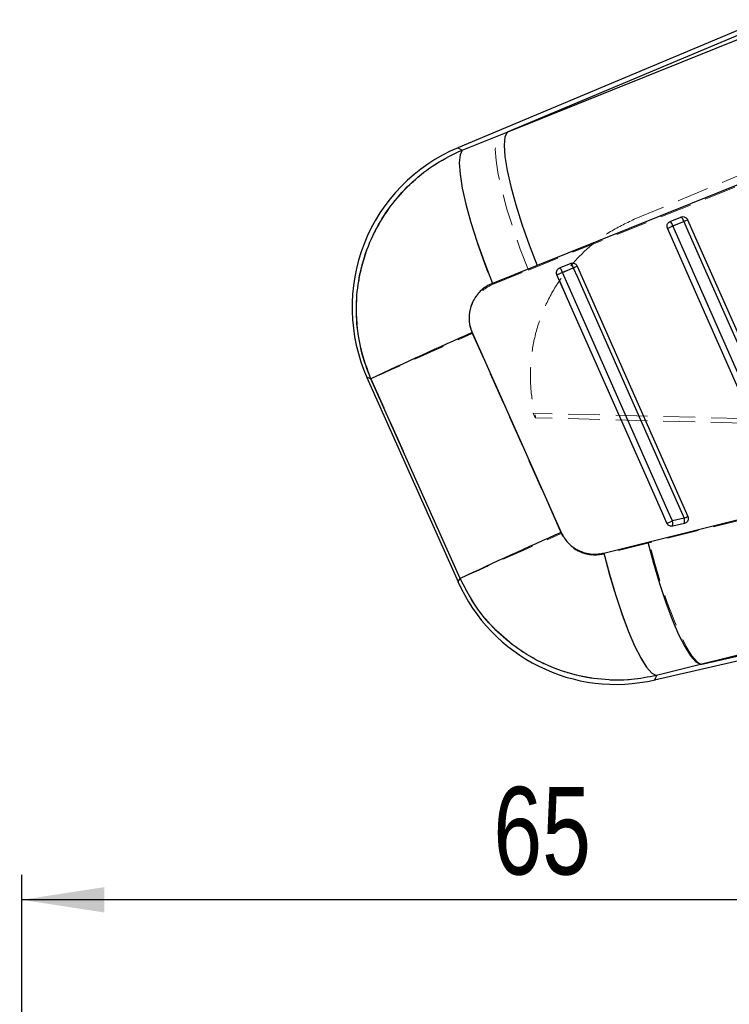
# Model space of a CAD drawing. Header units: millimetres. Extents: x 37 to 401, y 8 to 280.
# Tile 22 of 36: x 86 to 114, y 235 to 274. Entities that reach past the tile are written whole.
import ezdxf

# ---------------------------------------------------------------- set-up
doc = ezdxf.new("R2010")
doc.units = ezdxf.units.MM
doc.linetypes.add('HIDDEN', pattern=[1.905, 1.27, -0.635])
doc.layers.add('FORMATO', color=179, linetype='Continuous')
doc.styles.add('SLDTEXTSTYLE0', font='TXT', dxfattribs={"width": 0.75})
doc.dimstyles.new('SLDDIMSTYLE1', dxfattribs={"dimtxt": 3.5, "dimasz": 3.302, "dimexe": 0, "dimexo": 0.0625, "dimgap": 0.875, "dimtad": 1, "dimdec": 0, "dimlfac": 1.5, "dimrnd": 1e-09, "dimzin": 12, "dimdsep": 46, "dimtxsty": 'SLDTEXTSTYLE0', "dimsah": 1, "dimcen": 0.09, "dimadec": 0, "dimazin": 3, "dimtfac": 1, "dimtdec": 0, "dimtofl": 0, "dimtmove": 0, "dimatfit": 3, "dimfxl": 0, "dimfrac": 2, "dimtolj": 1, "dimtzin": 12, "dimarcsym": 0})

# ---------------------------------------------------------------- blocks, each defined once
blk = doc.blocks.new('_D_3')
at = {"layer": 'FORMATO'}
for p, q in [((86.031, 230.934), (86.031, 240.241)), ((129.289, 234.418), (129.289, 240.241)), ((129.289, 239.241), (86.031, 239.241))]:
    blk.add_line(p, q, dxfattribs=at)
for points in [[(86.031, 239.241), (89.333, 238.733), (89.333, 239.749)], [(129.289, 239.241), (125.987, 239.749), (125.987, 238.733)]]:
    blk.add_solid(points, dxfattribs=at)
at = {"layer": 'FORMATO', "insert": (104.883, 243.753), "char_height": 3.5, "attachment_point": 1, "style": 'SLDTEXTSTYLE0'}
blk.add_mtext('65', dxfattribs=at)

msp = doc.modelspace()

# ---------------------------------------------------------------- linework, layer by layer
at = {"color": 7, "linetype": 'Continuous', "lineweight": 25}
for p, q in [((115.67666, 274.4119), (103.46518, 269.29046)), ((115.74658, 274.24521), (105.43036, 269.91863)), ((105.43036, 269.91863), (115.81428, 274.08377)), ((103.64217, 269.20377), (105.43036, 269.91863)), ((117.01357, 268.75894), (106.63222, 264.59129)), ((111.952, 266.34324), (112.38692, 266.52564)), ((112.38692, 266.52564), (112.40673, 266.53273)), ((112.65043, 266.42038), (117.41401, 255.6589)), ((112.06309, 266.16904), (112.49802, 266.35144)), ((106.63222, 264.59129), (104.84632, 263.87234)), ((107.53316, 264.48999), (107.96808, 264.6724)), ((107.64421, 264.31585), (108.07914, 264.49824)), ((107.96808, 264.6724), (107.98757, 264.67939)), ((108.2316, 264.56714), (112.66165, 254.55913)), ((99.83076, 260.115), (103.47422, 251.94304)), ((111.05876, 253.53561), (122.31809, 256.33028)), ((112.50934, 254.4903), (112.04159, 254.38206)), ((112.52322, 254.27972), (112.05547, 254.17147)), ((112.56792, 254.29596), (112.52322, 254.27972)), ((109.29784, 253.09931), (111.05876, 253.53561)), ((124.42262, 251.429), (113.16344, 248.63817)), ((111.33415, 248.0293), (124.50408, 251.07701)), ((113.16344, 248.63817), (124.46333, 251.25312)), ((113.16344, 248.63817), (111.40343, 248.19959))]:
    msp.add_line(p, q, dxfattribs=at)
at = {"color": 7, "linetype": 'HIDDEN', "lineweight": 18}
for p, q in [((105.08119, 269.77219), (115.74658, 274.24521)), ((115.8176, 274.07584), (105.08119, 269.77219)), ((105.08119, 269.77219), (103.64909, 269.20038)), ((106.28304, 264.40683), (117.01864, 268.71125)), ((110.51772, 266.43563), (115.45071, 268.50451)), ((110.45512, 266.40938), (110.51772, 266.43563)), ((112.38672, 266.52557), (111.9518, 266.34317)), ((112.39964, 266.53047), (112.38672, 266.52557)), ((112.65043, 266.42038), (112.49797, 266.3529)), ((112.49797, 266.3529), (112.06305, 266.1705)), ((107.96788, 264.67233), (107.53296, 264.48993)), ((108.07912, 264.49968), (107.6442, 264.31727)), ((107.98071, 264.67719), (107.96788, 264.67233)), ((108.2316, 264.56714), (108.07912, 264.49968)), ((104.85232, 263.83206), (106.28304, 264.40683)), ((107.60109, 253.88449), (104.04257, 261.86982)), ((106.55092, 258.50365), (106.4695, 258.68622)), ((166.27774, 257.16934), (106.4695, 258.68622)), ((166.27279, 256.97074), (106.58268, 258.50284)), ((122.32142, 256.29139), (111.11679, 253.51173)), ((112.04147, 254.38345), (112.50921, 254.49169)), ((112.05572, 254.1716), (112.52346, 254.27984)), ((112.66165, 254.55913), (112.50921, 254.49169)), ((112.52346, 254.27984), (112.57472, 254.29958)), ((111.11679, 253.51173), (109.3009, 253.06249)), ((113.21797, 248.65078), (124.42255, 251.42931)), ((124.46333, 251.25312), (113.21797, 248.65078)), ((111.40293, 248.19837), (113.21797, 248.65078))]:
    msp.add_line(p, q, dxfattribs=at)
at = {"color": 7, "linetype": 'Continuous', "lineweight": 25, "flags": 128}
for points in [[(105.43036, 269.91863), (105.34352, 269.72055), (105.31547, 269.39326), (105.34696, 268.94563), (105.43713, 268.38977), (105.58356, 267.74072), (105.78227, 267.01604), (106.0279, 266.23533), (106.31379, 265.41973), (106.63222, 264.59129)], [(103.64217, 269.20377), (103.55244, 269.01086), (103.52227, 268.68708), (103.55247, 268.24127), (103.64223, 267.68566), (103.78909, 267.03543), (103.98904, 266.30837), (104.23659, 265.52437), (104.52498, 264.70489), (104.84632, 263.87234)], [(116.57857, 255.38761), (116.41423, 255.75885), (115.7569, 257.24383), (113.12757, 263.18376), (111.84779, 266.07492)], [(116.79395, 255.48176), (116.62962, 255.853), (115.97227, 257.33798), (113.3429, 263.27788), (112.06309, 266.16904)], [(112.49802, 266.35144), (112.66235, 265.98019), (113.3197, 264.49522), (115.94907, 258.55531), (117.2617, 255.58999)], [(108.07914, 264.49824), (108.24348, 264.127), (108.90083, 262.64202), (111.53024, 256.70212), (112.50934, 254.4903)], [(111.8262, 254.28786), (111.66187, 254.6591), (111.00454, 256.14408), (108.37519, 262.08402), (107.42895, 264.22169)], [(112.04159, 254.38206), (111.87726, 254.7533), (111.2199, 256.23828), (108.59049, 262.17819), (107.64421, 264.31585)], [(104.03836, 261.90842), (105.83339, 257.88039), (107.59818, 253.92024)], [(103.55593, 252.08009), (101.78823, 256.03905), (99.99026, 260.06587)], [(111.05876, 253.53561), (111.284, 252.69409), (111.52661, 251.88393), (111.78024, 251.12634), (112.03825, 250.44115), (112.29389, 249.8463), (112.54046, 249.35735), (112.77152, 248.98711), (112.98101, 248.74528), (113.16344, 248.63817)], [(109.29784, 253.09931), (109.52316, 252.25334), (109.76603, 251.43919), (110.02003, 250.67839), (110.27844, 249.99106), (110.53442, 249.39538), (110.78122, 248.9071), (111.01229, 248.53913), (111.22154, 248.3012), (111.40343, 248.19959)]]:
    msp.add_lwpolyline(points, dxfattribs=at)
at = {"color": 7, "linetype": 'HIDDEN', "lineweight": 18, "flags": 128}
for points in [[(106.28304, 264.40683), (105.96252, 265.23909), (105.67487, 266.05934), (105.42795, 266.84518), (105.22849, 267.57519), (105.08194, 268.22941), (104.99231, 268.79001), (104.96203, 269.24167), (104.99193, 269.57207), (105.08119, 269.77219)], [(103.64909, 269.20038), (103.48641, 269.28006), (103.46518, 269.29046)], [(103.64909, 269.20038), (103.55741, 269.00448), (103.52572, 268.67694), (103.5549, 268.2268), (103.64413, 267.66644), (103.79097, 267.0113), (103.99137, 266.27942), (104.23981, 265.49095), (104.52945, 264.66761), (104.85232, 263.83206)], [(112.06305, 266.1705), (112.02715, 266.15461), (111.99136, 266.13877), (111.95702, 266.12357), (111.92542, 266.10958), (111.89775, 266.09733), (111.87506, 266.08728), (111.8582, 266.07982), (111.8478, 266.07521)], [(111.8478, 266.07521), (112.01214, 265.70396), (112.66948, 264.21894), (115.29886, 258.27887), (116.57856, 255.38789)], [(112.06305, 266.1705), (112.22738, 265.79925), (112.88473, 264.31423), (115.51413, 258.37417), (116.79383, 255.48319)], [(117.26158, 255.59144), (117.09724, 255.96269), (116.43989, 257.4477), (113.8105, 263.38776), (112.49797, 266.3529)], [(112.50921, 254.49169), (112.34488, 254.86294), (111.68753, 256.34796), (109.05813, 262.28801), (108.07912, 264.49968)], [(107.6442, 264.31727), (107.60831, 264.30139), (107.57251, 264.28554), (107.53817, 264.27034), (107.50658, 264.25635), (107.47891, 264.2441), (107.45622, 264.23405), (107.43936, 264.22658), (107.42897, 264.22197)], [(107.42897, 264.22197), (107.5933, 263.85072), (108.25065, 262.3657), (110.88003, 256.42564), (111.82619, 254.28813)], [(107.6442, 264.31727), (107.80854, 263.94602), (108.46589, 262.461), (111.09529, 256.52095), (112.04147, 254.38345)], [(99.99553, 260.06424), (100.12202, 260.12084), (100.37846, 260.23538), (100.75792, 260.40475), (101.25014, 260.62437), (101.8418, 260.88832), (102.51689, 261.18943), (103.25715, 261.51957), (104.04256, 261.86982)], [(99.83076, 260.115), (99.84967, 260.10918), (99.99553, 260.06424)], [(99.99553, 260.06424), (101.78995, 256.03971), (103.55564, 252.07961)], [(112.04147, 254.38345), (112.00557, 254.36756), (111.96978, 254.35172), (111.93544, 254.33651), (111.90384, 254.32252), (111.87617, 254.31027), (111.85347, 254.30022), (111.8366, 254.29274), (111.82619, 254.28813)], [(103.55564, 252.07961), (103.68211, 252.1362), (103.93846, 252.2507), (104.31777, 252.42), (104.80977, 252.63953), (105.40118, 252.90336), (106.07599, 253.20436), (106.81596, 253.53437), (107.60109, 253.88449)], [(113.21797, 248.65078), (113.03557, 248.75687), (112.82636, 248.99648), (112.59577, 249.36341), (112.34979, 249.84812), (112.09479, 250.43805), (111.83738, 251.1179), (111.58425, 251.87003), (111.34196, 252.67494), (111.11679, 253.51173)], [(111.40293, 248.19837), (111.22112, 248.2988), (111.01218, 248.53443), (110.78159, 248.89909), (110.53539, 249.3832), (110.28003, 249.97409), (110.02222, 250.65626), (109.76872, 251.41182), (109.52616, 252.22097), (109.3009, 253.06249)], [(103.55564, 252.07961), (103.48324, 251.95817), (103.47422, 251.94304)], [(111.33415, 248.0293), (111.34174, 248.04796), (111.40293, 248.19837)]]:
    msp.add_lwpolyline(points, dxfattribs=at)
at = {"color": 8, "linetype": 'Continuous', "lineweight": 25, "flags": 128}
for points in [[(103.46518, 269.29046), (103.4841, 269.28119), (103.64217, 269.20377)], [(99.99026, 260.06587), (99.84791, 260.10972), (99.83076, 260.115)], [(103.47422, 251.94304), (103.48334, 251.95833), (103.55593, 252.08009)], [(111.40343, 248.19959), (111.34191, 248.04837), (111.33415, 248.0293)]]:
    msp.add_lwpolyline(points, dxfattribs=at)
at = {"color": 7, "linetype": 'Continuous', "lineweight": 25}
for centre, radius, start, end in [((106.13459, 262.92557), 6.902, 112.640353, 204.247104), ((112.17633, 266.26881), 0.33213, 14.405253, 50.648904), ((110.19059, 271.65586), 5.78456, 293.509033, 295.165987), ((106.69564, 278.15381), 13.13181, 293.100251, 294.125494), ((111.74136, 266.08639), 0.33218, 14.407496, 50.644338), ((107.32263, 264.23326), 0.33201, 14.403881, 50.647987), ((107.75758, 264.41567), 0.33199, 14.401025, 50.650204), ((105.66681, 270.03942), 6.04351, 293.525711, 295.111893), ((102.03084, 276.85584), 13.73905, 293.135216, 294.115078), ((181.06018, 87.32295), 190.82046, 113.8056215, 115.1411213), ((106.46129, 266.84729), 13.65729, 293.130355, 294.116616), ((111.70567, 254.25416), 0.35945, 346.699887, 20.843586), ((110.11541, 259.99033), 5.99843, 293.52139, 295.117943), ((112.1734, 254.3624), 0.35946, 346.701278, 20.842372), ((184.31617, 80.03363), 190.05841, 113.8068551, 115.1458048), ((109.77806, 254.7536), 6.902, 203.835572, 283.16985)]:
    msp.add_arc(centre, radius, start, end, dxfattribs=at)
at = {"color": 7, "linetype": 'HIDDEN', "lineweight": 18}
for centre, radius, start, end in [((112.18614, 266.27417), 0.32161, 14.170834, 51.416997), ((111.75122, 266.09177), 0.32161, 14.170834, 51.416997), ((107.33237, 264.23852), 0.32163, 14.173583, 51.414092), ((107.76734, 264.42096), 0.32157, 14.170006, 51.417668), ((111.69985, 254.25406), 0.3653, 346.953002, 20.743621), ((112.1676, 254.36231), 0.3653, 346.953002, 20.743621)]:
    msp.add_arc(centre, radius, start, end, dxfattribs=at)
at = {"color": 7, "linetype": 'Continuous', "lineweight": 25}
for points, knots in [([(99.99026, 260.06587), (99.93434, 260.19956), (99.73152, 260.68449), (99.49511, 261.56485), (99.37507, 262.69834), (99.44768, 263.82973), (99.70905, 264.97627), (100.17354, 266.07687), (100.83366, 267.09092), (101.63492, 267.9571), (102.57235, 268.68847), (103.28556, 269.032), (103.64217, 269.20377)], [0, 0, 0, 0, 0.03975275, 0.14419137, 0.24862987, 0.35113862, 0.45364798, 0.56970916, 0.67665264, 0.783597, 0.89179818, 1, 1, 1, 1]), ([(112.40673, 266.53273), (112.42948, 266.53713), (112.47498, 266.54594), (112.54401, 266.52923), (112.60307, 266.49211), (112.63594, 266.45097), (112.64806, 266.4254), (112.65043, 266.42038)], [0, 0, 0, 0, 0.23775006, 0.47557043, 0.71128467, 0.9433559, 1, 1, 1, 1]), ([(111.84779, 266.07492), (111.84605, 266.07909), (111.83554, 266.10421), (111.82644, 266.15447), (111.83657, 266.22285), (111.86876, 266.28352), (111.91082, 266.32331), (111.9415, 266.33816), (111.952, 266.34324)], [0, 0, 0, 0, 0.0421369, 0.25401978, 0.46590555, 0.67779324, 0.88967629, 1, 1, 1, 1]), ([(107.42895, 264.22169), (107.42725, 264.22575), (107.41678, 264.25077), (107.40759, 264.30088), (107.41763, 264.36928), (107.4497, 264.43001), (107.49179, 264.46996), (107.52256, 264.48486), (107.53316, 264.48999)], [0, 0, 0, 0, 0.041063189, 0.252961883, 0.46485309, 0.676745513, 0.888641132, 1, 1, 1, 1]), ([(107.98757, 264.67939), (108.0103, 264.68383), (108.05578, 264.69272), (108.12485, 264.67612), (108.18398, 264.63911), (108.21698, 264.59793), (108.22917, 264.57226), (108.2316, 264.56714)], [0, 0, 0, 0, 0.237450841, 0.47500536, 0.710440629, 0.942245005, 1, 1, 1, 1]), ([(104.84632, 263.87234), (104.84255, 263.8708), (104.68346, 263.80614), (104.38883, 263.62305), (104.11581, 263.28248), (103.94744, 262.89486), (103.88432, 262.47615), (103.95027, 262.1173), (104.02617, 261.93733), (104.03836, 261.90842)], [0, 0, 0, 0, 0.005215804, 0.219787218, 0.434651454, 0.55071884, 0.753912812, 0.960474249, 1, 1, 1, 1]), ([(112.05547, 254.17147), (112.04904, 254.17019), (112.02065, 254.16454), (111.96801, 254.16721), (111.90448, 254.19291), (111.85465, 254.23522), (111.835, 254.27159), (111.8262, 254.28786)], [0, 0, 0, 0, 0.07150164, 0.3152363, 0.55896637, 0.8026996, 1, 1, 1, 1]), ([(112.66165, 254.55913), (112.66877, 254.53763), (112.683, 254.49464), (112.67617, 254.42579), (112.64871, 254.36339), (112.6091, 254.31981), (112.57873, 254.30222), (112.56792, 254.29596)], [0, 0, 0, 0, 0.21780381, 0.4355695, 0.65470422, 0.87707137, 1, 1, 1, 1]), ([(107.59818, 253.92024), (107.67685, 253.77751), (107.75587, 253.63412), (107.97685, 253.39813), (108.20005, 253.22887), (108.61822, 253.06858), (108.98425, 253.0362), (109.22601, 253.08485), (109.29784, 253.09931)], [0, 0, 0, 0, 0.23515675, 0.2362469, 0.4723325, 0.63524802, 0.89162067, 1, 1, 1, 1]), ([(111.40343, 248.19959), (111.07276, 248.13781), (110.34634, 248.00209), (109.19851, 248.02011), (107.89692, 248.25212), (106.68657, 248.73552), (105.61986, 249.42466), (104.78219, 250.18593), (104.07007, 251.07153), (103.72731, 251.7439), (103.55593, 252.08009)], [0, 0, 0, 0, 0.10631035, 0.23353734, 0.3607633, 0.52336067, 0.64234923, 0.76133692, 0.88066851, 1, 1, 1, 1])]:
    msp.add_open_spline(points, degree=3, knots=knots, dxfattribs=at)
at = {"color": 7, "linetype": 'HIDDEN', "lineweight": 18}
for points, knots in [([(103.64909, 269.20038), (103.62588, 269.19051), (103.22982, 269.0221), (102.49204, 268.61904), (101.53798, 267.86286), (100.73618, 266.95189), (100.0481, 265.83229), (99.60257, 264.61849), (99.4028, 263.37392), (99.40786, 262.24386), (99.58931, 261.12224), (99.86012, 260.41691), (99.99553, 260.06424)], [0, 0, 0, 0, 0.00691279, 0.11796424, 0.22901509, 0.3389214, 0.44882645, 0.58759495, 0.69033383, 0.79307314, 0.89653615, 1, 1, 1, 1]), ([(110.51772, 266.43563), (110.1742, 266.271), (109.48715, 265.94174), (108.57832, 265.23961), (107.79608, 264.40429), (107.16372, 263.44845), (106.70415, 262.39934), (106.42293, 261.28855), (106.33832, 260.1469), (106.41718, 259.21101), (106.54319, 258.67183), (106.58268, 258.50284)], [0, 0, 0, 0, 0.11825908, 0.23651873, 0.35477869, 0.47303847, 0.59129063, 0.70954307, 0.82778294, 0.94602249, 1, 1, 1, 1]), ([(104.04256, 261.86982), (104.04218, 261.87069), (103.97611, 262.01906), (103.89361, 262.33945), (103.93036, 262.77811), (104.08923, 263.19381), (104.37351, 263.57957), (104.68997, 263.74645), (104.85232, 263.83206)], [0, 0, 0, 0, 0.00120094, 0.20463541, 0.40804726, 0.54667835, 0.76742658, 1, 1, 1, 1]), ([(106.58268, 258.50284), (106.57867, 258.50294), (106.56891, 258.5032), (106.55759, 258.50348), (106.55092, 258.50365)], [0, 0, 0, 0, 0.41081842, 1, 1, 1, 1]), ([(109.3009, 253.06249), (109.29654, 253.06142), (109.13133, 253.02117), (108.789, 252.99754), (108.37074, 253.11277), (108.00855, 253.32871), (107.75814, 253.57863), (107.64255, 253.80374), (107.60109, 253.88449)], [0, 0, 0, 0, 0.00665945, 0.25181435, 0.49718412, 0.631988, 0.86797874, 1, 1, 1, 1]), ([(103.55564, 252.07961), (103.74799, 251.70573), (104.11288, 250.99648), (104.87173, 250.09313), (105.7595, 249.31147), (106.78507, 248.69319), (107.9119, 248.26221), (109.06033, 248.0332), (110.24058, 247.99069), (111.01548, 248.12914), (111.40293, 248.19837)], [0, 0, 0, 0, 0.13284967, 0.25201242, 0.37117513, 0.50632489, 0.62885921, 0.75139475, 0.87569697, 1, 1, 1, 1])]:
    msp.add_open_spline(points, degree=3, knots=knots, dxfattribs=at)

# ---------------------------------------------------------------- texts
at = {"layer": 'FORMATO', "insert": (40.90093, 264.4655), "char_height": 3.5, "attachment_point": 1, "style": 'SLDTEXTSTYLE0'}
msp.add_mtext('GRAMPO AVANÇADO', dxfattribs=at)

# ---------------------------------------------------------------- dimensions: what is measured, and where the dimension line sits
at = {"layer": 'FORMATO'}
dim = msp.add_linear_dim(base=(86.03085, 239.24116), p1=(129.28868, 233.41752), p2=(86.03085, 229.9344), dimstyle='SLDDIMSTYLE1', dxfattribs=at)
dim.commit()
dim.dimension.update_dxf_attribs({"geometry": '_D_3', "text_midpoint": (107.46926, 239.24116), "dimtype": 160})

doc.saveas('drawing.dxf')
